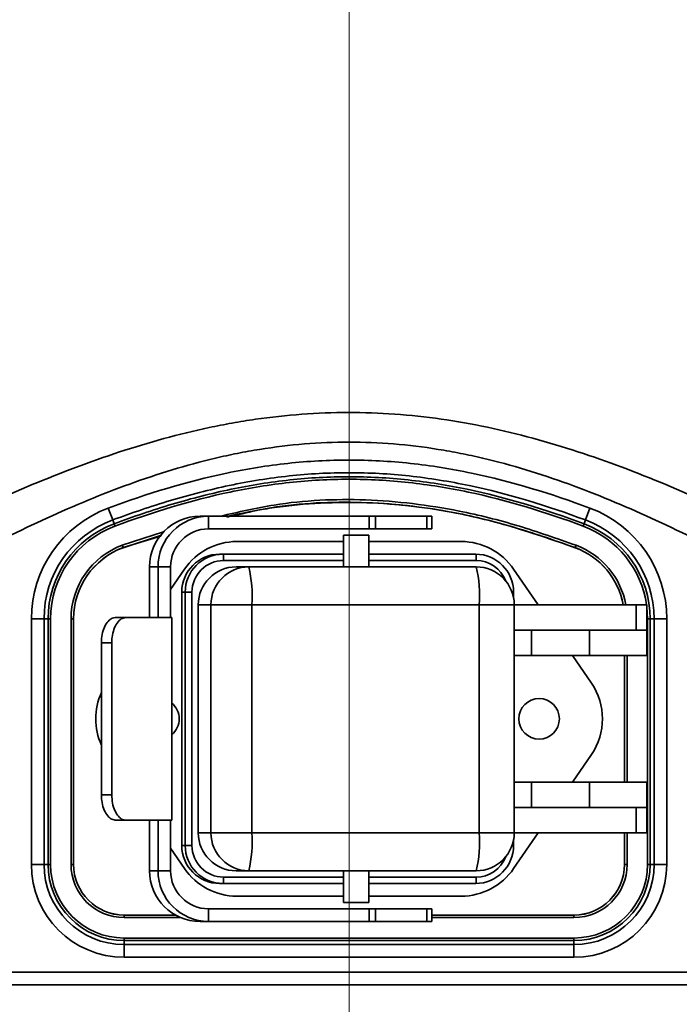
# Model space of a CAD drawing. Header units: millimetres. Extents: x 0 to 297, y 0 to 209.
# Tile 8 of 46: x 79.17 to 84.37, y 39.2 to 46.97. Entities that reach past the tile are written whole.
import ezdxf

# ---------------------------------------------------------------- set-up
doc = ezdxf.new("R2010")
doc.units = ezdxf.units.MM
doc.linetypes.add('CENTERX2', pattern=[20.32, 12.7, -2.54, 2.54, -2.54])
doc.layers.add('图层0', color=7, linetype='Continuous')
doc.styles.add('SLDTEXTSTYLE0', font='SIMSUN.TTC')
doc.styles.add('SLDTEXTSTYLE5', font='SIMSUN.TTC', dxfattribs={"bigfont": 'bigfont'})
doc.dimstyles.new('SLDDIMSTYLE0', dxfattribs={"dimtxt": 4.5, "dimasz": 3, "dimexe": 0, "dimexo": 0.0625, "dimgap": 1.125, "dimtad": 2, "dimlfac": 10, "dimrnd": 1e-09, "dimzin": 12, "dimdsep": 46, "dimtxsty": 'SLDTEXTSTYLE0', "dimsah": 1, "dimcen": 0.09, "dimadec": 0, "dimazin": 3, "dimtfac": 1, "dimtofl": 0, "dimtmove": 0, "dimatfit": 3, "dimfxl": 0, "dimfrac": 2, "dimtolj": 1, "dimtzin": 12, "dimarcsym": 0})
doc.dimstyles.new('SLDDIMSTYLE10', dxfattribs={"dimtxt": 3.5, "dimasz": 3, "dimexe": 0, "dimexo": 0.0625, "dimgap": 0.875, "dimtad": 0, "dimtih": 1, "dimtoh": 1, "dimlfac": 2, "dimrnd": 1e-09, "dimzin": 12, "dimdsep": 46, "dimtxsty": 'SLDTEXTSTYLE0', "dimblk1": 'NONE', "dimblk2": 'NONE', "dimsah": 1, "dimcen": 0, "dimadec": 0, "dimazin": 3, "dimtol": 1, "dimtp": 0.01, "dimtfac": 1, "dimtmove": 0, "dimatfit": 3, "dimldrblk": 'NONE', "dimfxl": 0, "dimfrac": 2, "dimtolj": 1, "dimarcsym": 0})
doc.dimstyles.new('SLDDIMSTYLE12', dxfattribs={"dimtxt": 3.5, "dimasz": 3, "dimexe": 0, "dimexo": 0.0625, "dimgap": 0.875, "dimtad": 0, "dimtih": 1, "dimtoh": 1, "dimdec": 6, "dimlfac": 2, "dimrnd": 1e-09, "dimzin": 12, "dimdsep": 46, "dimtxsty": 'SLDTEXTSTYLE0', "dimblk1": 'NONE', "dimblk2": 'NONE', "dimsah": 1, "dimcen": 0, "dimadec": 0, "dimazin": 3, "dimtfac": 1, "dimtmove": 0, "dimatfit": 3, "dimldrblk": 'NONE', "dimfxl": 0, "dimfrac": 2, "dimtolj": 1, "dimtzin": 12, "dimarcsym": 0})
doc.dimstyles.new('SLDDIMSTYLE7', dxfattribs={"dimtxt": 3.5, "dimasz": 3, "dimexe": 0, "dimexo": 0.0625, "dimgap": 0.875, "dimtad": 0, "dimtih": 1, "dimtoh": 1, "dimlfac": 3, "dimrnd": 1e-09, "dimzin": 12, "dimdsep": 46, "dimtxsty": 'SLDTEXTSTYLE0', "dimblk1": 'NONE', "dimblk2": 'NONE', "dimsah": 1, "dimcen": 0, "dimadec": 0, "dimazin": 3, "dimtfac": 1, "dimtmove": 0, "dimatfit": 3, "dimldrblk": 'NONE', "dimfxl": 0, "dimfrac": 2, "dimtolj": 1, "dimtzin": 12, "dimarcsym": 0})
doc.dimstyles.new('SLDDIMSTYLE8', dxfattribs={"dimtxt": 3.5, "dimasz": 3, "dimexe": 0, "dimexo": 0.0625, "dimgap": 0.875, "dimtad": 0, "dimtih": 1, "dimtoh": 1, "dimlfac": 3, "dimrnd": 1e-09, "dimzin": 12, "dimdsep": 46, "dimtxsty": 'SLDTEXTSTYLE0', "dimblk1": 'NONE', "dimblk2": 'NONE', "dimsah": 1, "dimcen": 0, "dimadec": 0, "dimazin": 3, "dimtol": 1, "dimtp": 0.03, "dimtfac": 1, "dimtmove": 0, "dimatfit": 3, "dimldrblk": 'NONE', "dimfxl": 0, "dimfrac": 2, "dimtolj": 1, "dimarcsym": 0})
doc.dimstyles.new('SLDDIMSTYLE9', dxfattribs={"dimtxt": 3.5, "dimasz": 3, "dimexe": 0, "dimexo": 0.0625, "dimgap": 0.875, "dimtad": 0, "dimtih": 1, "dimtoh": 1, "dimlfac": 2, "dimrnd": 1e-09, "dimzin": 12, "dimdsep": 46, "dimtxsty": 'SLDTEXTSTYLE0', "dimblk1": 'NONE', "dimblk2": 'NONE', "dimsah": 1, "dimcen": 0, "dimadec": 0, "dimazin": 3, "dimtfac": 1, "dimtmove": 0, "dimatfit": 3, "dimldrblk": 'NONE', "dimfxl": 0, "dimfrac": 2, "dimtolj": 1, "dimtzin": 12, "dimarcsym": 0})

# ---------------------------------------------------------------- blocks, each defined once
blk = doc.blocks.new('_D_3')
at = {"layer": '图层0'}
for p, q in [((71.7668, 38.2499), (71.7668, 28.6986)), ((91.7668, 38.2499), (91.7668, 28.6986)), ((91.7668, 29.6986), (71.7668, 29.6986))]:
    blk.add_line(p, q, dxfattribs=at)
for points in [[(71.7668, 29.6986), (74.7668, 29.2486), (74.7668, 30.1486)], [(91.7668, 29.6986), (88.7668, 30.1486), (88.7668, 29.2486)]]:
    blk.add_solid(points, dxfattribs=at)
at = {"layer": '图层0', "char_height": 4.5, "attachment_point": 1, "style": 'SLDTEXTSTYLE0'}
for s, insert in [('%%c', (75.3509, 34.935)), ('200', (80.3265, 34.935))]:
    blk.add_mtext(s, dxfattribs=dict(at, insert=insert))
blk = doc.blocks.new('_D_9')
at = {"layer": '图层0'}
for p, q in [((61.9068, 58.3249), (61.9068, 51.2499)), ((61.9068, 52.2499), (47.4385, 52.2499)), ((61.9068, 52.2499), (81.7668, 52.2499))]:
    blk.add_line(p, q, dxfattribs=at)
for points in [[(61.9068, 52.2499), (64.9068, 51.7999), (64.9068, 52.6999)], [(81.7668, 52.2499), (78.7668, 52.6999), (78.7668, 51.7999)]]:
    blk.add_solid(points, dxfattribs=at)
at = {"layer": '图层0', "insert": (47.4385, 57.4862), "char_height": 4.5, "attachment_point": 1, "style": 'SLDTEXTSTYLE0'}
blk.add_mtext('198.6', dxfattribs=at)
blk = doc.blocks.new('_D_10')
at = {"layer": '图层0'}
for p, q in [((64.9568, 107.8249), (64.9568, 102.6195)), ((64.9568, 103.6195), (48.6809, 103.6195)), ((64.9568, 103.6195), (81.7668, 103.6195))]:
    blk.add_line(p, q, dxfattribs=at)
for points in [[(64.9568, 103.6195), (67.9568, 103.1695), (67.9568, 104.0695)], [(81.7668, 103.6195), (78.7668, 104.0695), (78.7668, 103.1695)]]:
    blk.add_solid(points, dxfattribs=at)
at = {"layer": '图层0', "insert": (48.6809, 108.8558), "char_height": 4.5, "attachment_point": 1, "style": 'SLDTEXTSTYLE0'}
blk.add_mtext('168.1', dxfattribs=at)
blk = doc.blocks.new('_D_22')
at = {"layer": '图层0'}
blk.add_line((204.0742, 119.3173), (182.3224, 119.3173), dxfattribs=at)
at = {"layer": '图层0', "char_height": 3.5, "attachment_point": 1}
for s, insert, style in [(' 贯穿', (192.3027, 122.3877), 'SLDTEXTSTYLE5'), ('%%c', (186.396, 122.3877), 'SLDTEXTSTYLE0'), ('6-', (182.3224, 122.3877), 'SLDTEXTSTYLE0'), ('9', (190.2659, 122.3877), 'SLDTEXTSTYLE0'), ('圆周均布', (184.2573, 118.3141), 'SLDTEXTSTYLE5')]:
    blk.add_mtext(s, dxfattribs=dict(at, insert=insert, style=style))
blk = doc.blocks.new('_None')
blk = doc.blocks.new('SW_SYMBOL_HOLE_DEPTH')
at = {"layer": '图层0', "color": 0}
for p, q in [((0, 875), (800, 875)), ((400, 875), (400, 75)), ((100, 555), (400, 75)), ((700, 555), (400, 75))]:
    blk.add_line(p, q, dxfattribs=at)
blk = doc.blocks.new('_D_23')
at = {"layer": '图层0'}
blk.add_line((191.3616, 126.8265), (170.308, 126.8265), dxfattribs=at)
at = {"layer": '图层0', "xscale": 0.004072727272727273, "yscale": 0.004072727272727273, "zscale": 0.004072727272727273}
blk.add_blockref('SW_SYMBOL_HOLE_DEPTH', (184.071, 127.1128), dxfattribs=at)
at = {"layer": '图层0', "attachment_point": 1, "style": 'SLDTEXTSTYLE0'}
for s, insert, char_height in [('0.03', (179.4155, 131.7274), 2), ('+', (178.2516, 131.7274), 2), ('%%c', (170.308, 130.8992), 3.5), ('6', (187.7373, 130.8992), 3.5), ('4', (174.178, 130.8992), 3.5), ('0', (179.4155, 129.3996), 2)]:
    blk.add_mtext(s, dxfattribs=dict(at, insert=insert, char_height=char_height))
blk = doc.blocks.new('_D_24')
at = {"layer": '图层0'}
blk.add_line((178.7561, 90.2437), (163.1147, 90.2437), dxfattribs=at)
at = {"layer": '图层0', "char_height": 3.5, "attachment_point": 1, "style": 'SLDTEXTSTYLE0'}
for s, insert in [('%%c', (169.2251, 94.3165)), ('PCD', (163.1147, 94.3165)), ('50', (173.095, 94.3165))]:
    blk.add_mtext(s, dxfattribs=dict(at, insert=insert))
blk = doc.blocks.new('_D_25')
at = {"layer": '图层0'}
blk.add_line((203.0514, 46.8668), (224.1049, 46.8668), dxfattribs=at)
at = {"layer": '图层0', "xscale": 0.004072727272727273, "yscale": 0.004072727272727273, "zscale": 0.004072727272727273}
blk.add_blockref('SW_SYMBOL_HOLE_DEPTH', (218.4018, 47.1532), dxfattribs=at)
at = {"layer": '图层0', "attachment_point": 1, "style": 'SLDTEXTSTYLE0'}
for s, insert, char_height in [('0.01', (213.7463, 51.7677), 2), ('+', (212.5824, 51.7677), 2), ('%%c', (204.6389, 50.9395), 3.5), ('6', (208.5088, 50.9395), 3.5), ('6', (222.0681, 50.9395), 3.5), ('0', (213.7463, 49.4399), 2)]:
    blk.add_mtext(s, dxfattribs=dict(at, insert=insert, char_height=char_height))
blk = doc.blocks.new('_D_28')
at = {"layer": '图层0'}
blk.add_line((187.0753, 96.2275), (212.6972, 96.2275), dxfattribs=at)
at = {"layer": '图层0', "xscale": 0.004072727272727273, "yscale": 0.004072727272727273, "zscale": 0.004072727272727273}
blk.add_blockref('SW_SYMBOL_HOLE_DEPTH', (204.9573, 96.0851), dxfattribs=at)
at = {"layer": '图层0', "char_height": 3.5, "attachment_point": 1}
for s, insert, style in [('4 x  M6 ', (188.6628, 99.8715), 'SLDTEXTSTYLE0'), (' 7', (208.6235, 99.8715), 'SLDTEXTSTYLE0'), ('圆周均布', (192.5328, 95.7978), 'SLDTEXTSTYLE5')]:
    blk.add_mtext(s, dxfattribs=dict(at, insert=insert, style=style))

msp = doc.modelspace()

# ---------------------------------------------------------------- linework, layer by layer
at = {"color": 7, "linetype": 'Continuous', "lineweight": 35}
for p, q in [((79.86621271, 43.1137111), (79.90110634, 43.02006147)), ((83.63247252, 43.02006781), (83.66736189, 43.11371904)), ((79.90110634, 43.02006147), (79.91225263, 42.9901464)), ((80.6573804, 43.04986107), (80.59081745, 43.04986107)), ((80.6573804, 42.94986107), (80.6573804, 43.04986107)), ((81.92453238, 43.04986107), (80.6573804, 43.04986107)), ((80.82093519, 43.04543109), (80.80169418, 43.04108267)), ((81.92453238, 42.94986107), (81.92453238, 43.04986107)), ((81.92453238, 43.04986107), (81.97549269, 43.04986107)), ((81.97549269, 43.04986107), (81.97549269, 42.94986107)), ((81.97549269, 43.04986107), (82.37999006, 43.04986107)), ((82.37999006, 42.94986107), (82.37999006, 43.04986107)), ((82.37999006, 43.04986107), (82.42057872, 43.04986107)), ((82.42057872, 42.94986107), (82.42057872, 43.04986107)), ((83.63247252, 43.02006781), (83.62132759, 42.99015223)), ((79.91923135, 42.97141647), (79.91225263, 42.9901464)), ((81.92453238, 42.94986107), (80.6573804, 42.94986107)), ((81.97549269, 42.94986107), (81.92453238, 42.94986107)), ((81.97549269, 42.94986107), (82.37999006, 42.94986107)), ((82.42057872, 42.94986107), (82.37999006, 42.94986107)), ((83.61434972, 42.97142199), (83.62132759, 42.99015223)), ((80.28735404, 42.90121428), (79.98268355, 42.80111964)), ((81.72300524, 42.84986107), (80.88093842, 42.84986107)), ((81.72300524, 42.89986107), (81.72300524, 42.64986107)), ((81.72330131, 42.89986107), (81.72300524, 42.89986107)), ((81.92300524, 42.89986107), (81.72330131, 42.89986107)), ((81.92300524, 42.64986107), (81.92300524, 42.89986107)), ((82.65267598, 42.84986107), (81.92300524, 42.84986107)), ((79.98255312, 42.80146971), (79.97557439, 42.82019964)), ((79.98268355, 42.80111964), (79.98255312, 42.80146971)), ((83.55090528, 42.80112227), (83.5510357, 42.80147235)), ((83.5510357, 42.80147235), (83.55801357, 42.82020259)), ((80.74522797, 42.74986107), (80.77214062, 42.74986107)), ((80.77214062, 42.74986107), (81.72300524, 42.74986107)), ((81.92300524, 42.74986107), (82.76621928, 42.74986107)), ((80.25881135, 42.64986107), (80.19224841, 42.64986107)), ((80.19224841, 42.24986107), (80.19224841, 42.64986107)), ((80.25881135, 42.64986107), (80.25881135, 42.24986107)), ((80.35845361, 42.64986107), (80.25881135, 42.64986107)), ((80.35845361, 42.64986107), (80.35845361, 42.24986107)), ((80.46793048, 42.63168449), (80.35845361, 42.47124781)), ((80.87568921, 42.64986107), (80.97565048, 42.64986107)), ((80.97565048, 42.64986107), (82.77032127, 42.64986107)), ((83.25799121, 42.34986107), (83.06568393, 42.63168449)), ((80.44611617, 40.44986107), (80.44611617, 42.44986107)), ((80.47302882, 42.44986107), (80.44611617, 42.44986107)), ((80.47302882, 42.44986107), (80.52672545, 42.44986107)), ((80.47302882, 40.44986107), (80.47302882, 42.44986107)), ((80.52672545, 42.44986107), (80.52672545, 40.44986107)), ((83.06547911, 42.40354396), (83.06547911, 42.44986107)), ((80.67653868, 42.34986107), (80.57657742, 42.34986107)), ((80.57657742, 40.54986107), (80.57657742, 42.34986107)), ((80.67653868, 40.54986107), (80.67653868, 42.34986107)), ((80.99871847, 42.34986107), (80.67653868, 42.34986107)), ((80.99871847, 42.34986107), (80.99871847, 40.54986107)), ((82.79338926, 42.34986107), (80.99871847, 42.34986107)), ((82.79338926, 40.54986107), (82.79338926, 42.34986107)), ((83.07032127, 40.54986107), (83.07032127, 42.34986107)), ((83.07032127, 42.34986107), (84.03315926, 42.34986107)), ((84.03315926, 42.34986107), (84.03315926, 42.14986107)), ((84.03315926, 42.34986107), (84.1168072, 42.34986107)), ((84.1168072, 42.14986107), (84.1168072, 42.34986107)), ((79.25926993, 40.29986107), (79.25926993, 42.23986101)), ((79.25926993, 42.23986101), (79.35920901, 42.23986101)), ((79.35920901, 42.23986101), (79.35920901, 40.29986107)), ((79.35920901, 42.23986101), (79.39113316, 42.23986101)), ((79.39113316, 40.29986107), (79.39113316, 42.23986101)), ((79.41112098, 42.23986101), (79.39113316, 42.23986101)), ((79.41112098, 42.23986101), (79.41112098, 40.29986107)), ((79.57249343, 40.29986107), (79.57249343, 42.23986101)), ((79.59248124, 42.23986101), (79.57249343, 42.23986101)), ((79.59248124, 42.23986101), (79.59248124, 40.29986107)), ((79.59285482, 42.23986101), (79.59248124, 42.23986101)), ((79.59285482, 42.23986101), (79.59285482, 40.29986107)), ((79.92041861, 42.24986107), (80.00243397, 42.24986107)), ((80.36775483, 42.24986107), (80.00243397, 42.24986107)), ((80.36775483, 40.64986107), (80.36775483, 42.24986107)), ((84.12249343, 42.23985411), (84.14248124, 42.23985411)), ((84.12249343, 40.29986107), (84.12249343, 42.23985411)), ((84.17440539, 42.23985411), (84.14248124, 42.23985411)), ((84.14248124, 42.23985411), (84.14248124, 40.29986107)), ((84.17440539, 42.23985411), (84.27434447, 42.23985411)), ((84.17440539, 40.29986107), (84.17440539, 42.23985411)), ((84.27434447, 42.23985411), (84.27434447, 40.29986107)), ((83.07032127, 42.14986107), (84.03315926, 42.14986107)), ((83.20670702, 42.14986107), (83.20670702, 41.94986107)), ((83.66520365, 42.14986107), (83.66520365, 41.94986107)), ((84.03315926, 42.14986107), (84.1168072, 42.14986107)), ((84.1168072, 41.94986107), (84.1168072, 42.14986107)), ((79.89358284, 42.04986107), (79.81182022, 42.04986107)), ((79.81182022, 42.04986107), (79.81182022, 40.84986107)), ((79.89358284, 42.04986107), (79.89358284, 40.84986107)), ((83.20670702, 41.94986107), (83.06547911, 41.94986107)), ((83.20670702, 41.94986107), (83.66520365, 41.94986107)), ((83.67981515, 41.73168449), (83.53093842, 41.94986107)), ((83.66520365, 41.94986107), (84.1168072, 41.94986107)), ((83.94075958, 40.94986107), (83.94075958, 41.94986107)), ((83.53093842, 40.94986107), (83.67981515, 41.16803766)), ((83.06547911, 40.94986107), (83.20670702, 40.94986107)), ((83.20670702, 40.94986107), (83.20670702, 40.74986107)), ((83.20670702, 40.94986107), (83.66520365, 40.94986107)), ((83.66520365, 40.74986107), (83.66520365, 40.94986107)), ((83.66520365, 40.94986107), (84.1168072, 40.94986107)), ((84.1168072, 40.74986107), (84.1168072, 40.94986107)), ((79.81182022, 40.84986107), (79.89358284, 40.84986107)), ((83.07032127, 40.74986107), (84.03315926, 40.74986107)), ((84.03315926, 40.54986107), (84.03315926, 40.74986107)), ((84.03315926, 40.74986107), (84.1168072, 40.74986107)), ((84.1168072, 40.54986107), (84.1168072, 40.74986107)), ((80.00243397, 40.64986107), (79.92041861, 40.64986107)), ((80.00243397, 40.64986107), (80.36775483, 40.64986107)), ((80.19224841, 40.24986107), (80.19224841, 40.64986107)), ((80.25881135, 40.64986107), (80.25881135, 40.24986107)), ((80.35845361, 40.24986107), (80.35845361, 40.64986107)), ((80.57657742, 40.54986107), (80.67653868, 40.54986107)), ((80.99871847, 40.54986107), (80.67653868, 40.54986107)), ((80.99871847, 40.54986107), (82.79338926, 40.54986107)), ((83.06568393, 40.26803766), (83.25799121, 40.54986107)), ((83.07032127, 40.54986107), (84.03315926, 40.54986107)), ((83.94075958, 40.29986107), (83.94075958, 40.54986107)), ((84.03315926, 40.54986107), (84.1168072, 40.54986107)), ((80.35845361, 40.42847434), (80.46793048, 40.26803766)), ((80.44611617, 40.44986107), (80.47302882, 40.44986107)), ((80.47302882, 40.44986107), (80.52672545, 40.44986107)), ((83.06547911, 40.44986107), (83.06547911, 40.49617819)), ((79.25926993, 40.29986107), (79.35920901, 40.29986107)), ((79.35920901, 40.29986107), (79.39113316, 40.29986107)), ((79.39113316, 40.29986107), (79.41112098, 40.29986107)), ((79.57249343, 40.29986107), (79.59248124, 40.29986107)), ((79.59285482, 40.29986107), (79.59248124, 40.29986107)), ((83.94075958, 40.29986107), (83.94113316, 40.29986107)), ((83.96112098, 40.29986107), (83.94113316, 40.29986107)), ((84.14248124, 40.29986107), (84.12249343, 40.29986107)), ((84.17440539, 40.29986107), (84.14248124, 40.29986107)), ((84.17440539, 40.29986107), (84.27434447, 40.29986107)), ((80.19224841, 40.24986107), (80.25881135, 40.24986107)), ((80.35845361, 40.24986107), (80.25881135, 40.24986107)), ((80.97565048, 40.24986107), (80.87568921, 40.24986107)), ((82.77032127, 40.24986107), (80.97565048, 40.24986107)), ((81.72300524, 40.24986107), (81.72300524, 39.99986107)), ((81.92300524, 39.99986107), (81.92300524, 40.24986107)), ((80.77214062, 40.14986107), (80.74522797, 40.14986107)), ((81.72300524, 40.14986107), (80.77214062, 40.14986107)), ((82.76621928, 40.14986107), (81.92300524, 40.14986107)), ((80.88093842, 40.04986107), (81.72300524, 40.04986107)), ((81.92300524, 40.04986107), (82.65267598, 40.04986107)), ((81.72330131, 39.99986107), (81.72300524, 39.99986107)), ((81.92300524, 39.99986107), (81.72330131, 39.99986107)), ((79.9918072, 39.9009087), (80.39598629, 39.9009087)), ((79.9918072, 39.9009087), (79.9918072, 39.90053512)), ((79.9918072, 39.8805473), (79.9918072, 39.90053512)), ((80.6573804, 39.94986107), (80.6573804, 39.84986107)), ((80.6573804, 39.94986107), (81.92453238, 39.94986107)), ((81.92453238, 39.84986107), (81.92453238, 39.94986107)), ((81.92453238, 39.94986107), (81.97549269, 39.94986107)), ((81.97549269, 39.94986107), (81.97549269, 39.84986107)), ((81.97549269, 39.94986107), (82.37999006, 39.94986107)), ((82.37999006, 39.84986107), (82.37999006, 39.94986107)), ((82.37999006, 39.94986107), (82.42057872, 39.94986107)), ((82.42057872, 39.84986107), (82.42057872, 39.94986107)), ((82.42057872, 39.9009087), (83.5418072, 39.9009087)), ((83.5418072, 39.9009087), (83.5418072, 39.90053512)), ((83.5418072, 39.8805473), (83.5418072, 39.90053512)), ((80.6573804, 39.84986107), (80.59081745, 39.84986107)), ((80.6573804, 39.84986107), (81.92453238, 39.84986107)), ((81.97549269, 39.84986107), (81.92453238, 39.84986107)), ((81.97549269, 39.84986107), (82.37999006, 39.84986107)), ((82.42057872, 39.84986107), (82.37999006, 39.84986107)), ((79.9918072, 39.69918703), (79.9918072, 39.71917485)), ((79.9918072, 39.71917485), (83.5418072, 39.71917485)), ((79.9918072, 39.66726289), (79.9918072, 39.69918703)), ((83.5418072, 39.69918703), (79.9918072, 39.69918703)), ((79.9918072, 39.66726289), (83.5418072, 39.66726289)), ((79.9918072, 39.5673238), (79.9918072, 39.66726289)), ((83.5418072, 39.69918703), (83.5418072, 39.71917485)), ((83.5418072, 39.66726289), (83.5418072, 39.69918703)), ((83.5418072, 39.66726289), (83.5418072, 39.5673238)), ((83.5418072, 39.5673238), (79.9918072, 39.5673238)), ((78.45471367, 39.44986107), (85.07890073, 39.44986107)), ((84.88481692, 39.34986107), (78.64879748, 39.34986107))]:
    msp.add_line(p, q, dxfattribs=at)
at = {"color": 8, "linetype": 'Continuous', "lineweight": 35}
for p, q in [((79.97557439, 42.82019964), (80.30339691, 42.92638185)), ((80.28220004, 42.89312885), (79.98255312, 42.80146971)), ((81.72300524, 42.69986107), (80.77598528, 42.69986107)), ((82.77006394, 42.69986107), (81.92300524, 42.69986107)), ((83.05316399, 42.44986107), (83.06547911, 42.44986107)), ((83.07032127, 42.34986107), (82.79338926, 42.34986107)), ((84.12249343, 42.23985411), (84.1168072, 42.33390719)), ((83.94113316, 40.94986107), (83.94113316, 41.94986107)), ((83.96112098, 41.94986107), (83.96112098, 40.94986107)), ((83.07032127, 40.54986107), (82.79338926, 40.54986107)), ((83.94113316, 40.29986107), (83.94113316, 40.54986107)), ((83.96112098, 40.54986107), (83.96112098, 40.29986107)), ((83.05316399, 40.44986107), (83.06547911, 40.44986107)), ((80.77598528, 40.19986107), (81.72300524, 40.19986107)), ((81.92300524, 40.19986107), (82.77006394, 40.19986107)), ((79.9918072, 39.90053512), (80.3966521, 39.90053512)), ((82.42057872, 39.90053512), (83.5418072, 39.90053512)), ((80.43772032, 39.8805473), (79.9918072, 39.8805473)), ((83.5418072, 39.8805473), (82.42057872, 39.8805473))]:
    msp.add_line(p, q, dxfattribs=at)
at = {"color": 7, "linetype": 'Continuous', "lineweight": 35}
msp.add_circle((83.2668072, 41.44986107), 0.16, dxfattribs=at)
for centre, radius, start, end in [((80.1918072, 42.23986101), 0.93253727, 110.435275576, 180), ((83.3418072, 42.23985411), 0.93253727, 360, 69.567334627), ((80.1918072, 42.23986101), 0.83259819, 110.435275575, 180), ((80.59153422, 42.65057527), 0.39928644, 90.102852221, 180.102484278), ((80.65809716, 42.65057527), 0.39928644, 90.102852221, 180.102484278), ((83.3418072, 42.23985411), 0.83259819, 359.999999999, 69.567334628), ((80.1918072, 42.23986101), 0.80067404, 110.435275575, 180), ((80.1918072, 42.23986101), 0.78068622, 110.435275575, 180), ((80.65791797, 42.65039672), 0.29946483, 90.102852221, 180.102484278), ((83.3418072, 42.23985411), 0.80067404, 359.999999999, 69.567334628), ((80.88093842, 42.34986107), 0.5, 90, 145.691622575), ((82.65267598, 42.34986107), 0.5, 34.308377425, 90), ((80.1918072, 42.23986101), 0.61931378, 110.435275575, 180), ((80.1918072, 42.23986101), 0.59932596, 110.435275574, 180), ((80.1918072, 42.23986101), 0.59895238, 110.435275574, 180), ((83.3418072, 42.23985411), 0.59895238, 10.583345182, 69.567334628), ((83.3418072, 42.23985411), 0.59932596, 10.576672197, 69.567334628), ((80.74567273, 42.45030452), 0.29955689, 90.085068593, 180.084816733), ((80.77258538, 42.45030452), 0.29955689, 90.085068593, 180.084816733), ((80.77635592, 42.45023061), 0.24963074, 90.085068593, 180.084816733), ((80.61053882, 42.71228717), 0.16591245, 355.704783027, 13.089233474), ((82.60461747, 42.71228717), 0.16591245, 355.704783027, 13.089233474), ((82.76577452, 42.45030452), 0.29955689, 359.915183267, 89.914931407), ((80.87613397, 42.35030452), 0.29955689, 90.085068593, 180.084816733), ((80.97609524, 42.35030452), 0.29955689, 90.085068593, 180.084816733), ((80.00603968, 42.42441763), 0.99547469, 355.704783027, 13.089233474), ((82.77032127, 42.34986107), 0.3, 0, 90), ((81.80071047, 42.42441763), 0.99547469, 355.704783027, 13.089233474), ((83.2668072, 41.44986107), 0.5, 325.691622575, 34.308377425), ((80.2668072, 41.44986107), 0.5, 155.501753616, 204.498246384), ((80.2668072, 41.44986107), 0.16, 0, 50.881769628), ((80.2668072, 41.44986107), 0.16, 309.118230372, 0), ((80.87613397, 40.54941763), 0.29955689, 179.915183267, 269.914931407), ((80.97609524, 40.54941763), 0.29955689, 179.915183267, 269.914931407), ((80.00603968, 40.47530452), 0.99547469, 346.910766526, 4.295216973), ((82.77032127, 40.54986107), 0.3, 270, 0), ((81.80071047, 40.47530452), 0.99547469, 346.910766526, 4.295216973), ((80.74567273, 40.44941763), 0.29955689, 179.915183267, 269.914931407), ((80.77258538, 40.44941763), 0.29955689, 179.915183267, 269.914931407), ((80.77635592, 40.44949154), 0.24963074, 179.915183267, 269.914931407), ((82.76577452, 40.44941763), 0.29955689, 270.085068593, 0.084816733), ((79.9918072, 40.29986107), 0.73253727, 180, 270), ((79.9918072, 40.29986107), 0.63259819, 180, 270), ((79.9918072, 40.29986107), 0.60067404, 180, 270), ((79.9918072, 40.29986107), 0.58068622, 180, 270), ((79.9918072, 40.29986107), 0.41931378, 180, 270), ((79.9918072, 40.29986107), 0.39932596, 180, 270), ((79.9918072, 40.29986107), 0.39895238, 180, 270), ((83.5418072, 40.29986107), 0.73253727, 270, 0), ((83.5418072, 40.29986107), 0.63259819, 270, 0), ((83.5418072, 40.29986107), 0.60067404, 270, 0), ((83.5418072, 40.29986107), 0.39895238, 270, 0), ((83.5418072, 40.29986107), 0.39932596, 270, 0), ((83.5418072, 40.29986107), 0.41931378, 270, 0), ((83.5418072, 40.29986107), 0.58068622, 270, 0), ((80.59153422, 40.24914688), 0.39928644, 179.897515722, 269.897147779), ((80.65809716, 40.24914688), 0.39928644, 179.897515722, 269.897147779), ((80.65791797, 40.24932543), 0.29946483, 179.897515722, 269.897147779), ((80.88093842, 40.54986107), 0.5, 214.308377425, 270), ((80.61053882, 40.18743498), 0.16591245, 346.910766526, 4.295216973), ((82.65267598, 40.54986107), 0.5, 270, 325.691622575), ((82.60461747, 40.18743498), 0.16591245, 346.910766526, 4.295216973)]:
    msp.add_arc(centre, radius, start, end, dxfattribs=at)
at = {"color": 8, "linetype": 'Continuous', "lineweight": 35}
for centre, radius, start, end in [((83.3418072, 42.23985411), 0.78068622, 8.100541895, 69.567334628), ((83.3418072, 42.23985411), 0.61931378, 10.231580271, 69.567334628), ((82.76986571, 42.45057763), 0.24928352, 20.915424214, 89.954439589), ((82.76979069, 40.44925341), 0.24939249, 270.062776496, 339.067359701)]:
    msp.add_arc(centre, radius, start, end, dxfattribs=at)
at = {"color": 7, "linetype": 'Continuous', "lineweight": 35}
for points, knots in [([(78.92832724, 43.15171695), (79.15258241, 43.25323429), (79.37884003, 43.34852618), (79.83719808, 43.52093504), (80.06930015, 43.59804684), (80.4234985, 43.69490256), (80.54257505, 43.72404344), (80.72293218, 43.76233221), (80.7833417, 43.77419108), (80.90478005, 43.79598124), (80.96591762, 43.80592732), (81.27176093, 43.85033446), (81.51632549, 43.86867253), (82.00522346, 43.86926142), (82.24955689, 43.85151353), (82.61589252, 43.79920955), (82.73800448, 43.77748846), (82.97946374, 43.72674773), (83.09917665, 43.69768709), (83.45564284, 43.60080618), (83.6898527, 43.52327046), (84.15255571, 43.34949166), (84.38017593, 43.25362181), (84.60528716, 43.15171695)], [0, 0, 0, 0, 0.125, 0.125, 0.25, 0.25, 0.3125, 0.3125, 0.34375, 0.34375, 0.375, 0.375, 0.5, 0.5, 0.625, 0.625, 0.6875, 0.6875, 0.75, 0.75, 0.875, 0.875, 1, 1, 1, 1]), ([(84.47194887, 42.88187123), (84.25941463, 42.98689032), (84.04477067, 43.08601339), (83.60907439, 43.26635009), (83.38802292, 43.34756613), (83.04955316, 43.45012758), (82.93557627, 43.48109068), (82.76258131, 43.52186313), (82.70457782, 43.53450793), (82.58784173, 43.55775991), (82.52907518, 43.56836688), (82.23579115, 43.61559088), (82.0010343, 43.63502407), (81.53124545, 43.63495098), (81.29621343, 43.61544233), (81.00226029, 43.56797163), (80.9435303, 43.5573392), (80.82703094, 43.53408153), (80.76913873, 43.52143751), (80.5964585, 43.48067569), (80.48266602, 43.44973065), (80.14468834, 43.34724035), (79.92388417, 43.26609316), (79.48858174, 43.0858904), (79.27408406, 42.98683315), (79.06166553, 42.88187123)], [0, 0, 0, 0, 0.125, 0.125, 0.25, 0.25, 0.3125, 0.3125, 0.34375, 0.34375, 0.375, 0.375, 0.5, 0.5, 0.625, 0.625, 0.65625, 0.65625, 0.6875, 0.6875, 0.75, 0.75, 0.875, 0.875, 1, 1, 1, 1]), ([(79.86621271, 43.1137111), (80.17200769, 43.2276496), (80.48309889, 43.32337144), (80.88242362, 43.4070433), (80.96268245, 43.42193004), (81.12304592, 43.44758841), (81.2032874, 43.45838915), (81.44419935, 43.48442533), (81.60505646, 43.49332461), (81.9272936, 43.49336995), (82.08867294, 43.48453936), (82.33112443, 43.45830836), (82.41220179, 43.44737064), (82.57330401, 43.42152059), (82.65333172, 43.40662292), (83.05108087, 43.32312932), (83.36165806, 43.22760771), (83.66736189, 43.11371904)], [0, 0, 0, 0, 0.25, 0.25, 0.3125, 0.3125, 0.375, 0.375, 0.5, 0.5, 0.625, 0.625, 0.6875, 0.6875, 0.75, 0.75, 1, 1, 1, 1]), ([(83.63247252, 43.02006781), (83.33251276, 43.13181655), (83.02780633, 43.22568759), (82.63758686, 43.30786195), (82.5590744, 43.32253204), (82.40102123, 43.34799943), (82.32146284, 43.35878433), (82.08355485, 43.3846626), (81.92520086, 43.39339691), (81.60900764, 43.39341955), (81.45116911, 43.38468418), (81.21477969, 43.35909673), (81.13604483, 43.34847962), (80.97869271, 43.32325949), (80.89996961, 43.30863414), (80.66475614, 43.25927711), (80.5094667, 43.21912983), (80.20277116, 43.12749595), (80.05123216, 43.07599799), (79.90110634, 43.02006147)], [0, 0, 0, 0, 0.25, 0.25, 0.3125, 0.3125, 0.375, 0.375, 0.5, 0.5, 0.625, 0.625, 0.6875, 0.6875, 0.75, 0.75, 0.875, 0.875, 1, 1, 1, 1]), ([(79.91225263, 42.9901464), (80.06426748, 43.04678677), (80.21709003, 43.09861093), (80.44803103, 43.16737342), (80.52545802, 43.18883331), (80.68066459, 43.22836916), (80.75826274, 43.24639506), (80.99067255, 43.29479773), (81.14511127, 43.31953952), (81.45436014, 43.35282276), (81.60917231, 43.36140296), (81.8422801, 43.3615238), (81.92022047, 43.35944756), (82.07657172, 43.35103361), (82.15514426, 43.34466829), (82.39028832, 43.31936589), (82.5454836, 43.2943388), (83.00918243, 43.19754898), (83.31541082, 43.10412024), (83.62132759, 42.99015223)], [0, 0, 0, 0, 0.125, 0.125, 0.1875, 0.1875, 0.25, 0.25, 0.375, 0.375, 0.5, 0.5, 0.5625, 0.5625, 0.625, 0.625, 0.75, 0.75, 1, 1, 1, 1]), ([(83.61434972, 42.97142199), (83.31715738, 43.08213974), (83.01527164, 43.17521018), (82.62864906, 43.25671008), (82.55085941, 43.27126113), (82.39425819, 43.29652081), (82.31544332, 43.30721499), (82.07975269, 43.33286985), (81.92286643, 43.34151716), (81.60958765, 43.34147533), (81.45319578, 43.3327632), (81.2189611, 43.30729595), (81.14094192, 43.29673371), (80.98501621, 43.27165371), (80.90696418, 43.25710479), (80.51887551, 43.17543686), (80.21651124, 43.08218226), (79.91923135, 42.97141647)], [0, 0, 0, 0, 0.25, 0.25, 0.3125, 0.3125, 0.375, 0.375, 0.5, 0.5, 0.625, 0.625, 0.6875, 0.6875, 0.75, 0.75, 1, 1, 1, 1]), ([(83.55090528, 42.80112227), (83.37517744, 42.86256925), (83.02226623, 42.98597217), (82.42958646, 43.12146036), (81.77091636, 43.17778363), (81.22026556, 43.14112914), (80.91408166, 43.06753757), (80.84053711, 43.04986107)], [0, 0, 0, 0, 0.2020469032, 0.4057673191, 0.658214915, 0.9179041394, 1, 1, 1, 1]), ([(79.81182022, 42.04986107), (79.81309684, 42.07234455), (79.81565009, 42.11731167), (79.83531676, 42.17723866), (79.86347207, 42.22244087), (79.89369244, 42.24643307), (79.91279749, 42.24888356), (79.92041861, 42.24986107)], [0, 0, 0, 0, 0.21454437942, 0.42909026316, 0.64357460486, 0.85781986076, 1, 1, 1, 1]), ([(80.00243397, 42.24986107), (79.99079329, 42.24766403), (79.96751093, 42.24326975), (79.93479881, 42.2088978), (79.90940345, 42.15826043), (79.89557546, 42.10200486), (79.8941513, 42.06473686), (79.89358284, 42.04986107)], [0, 0, 0, 0, 0.2145152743, 0.4290488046, 0.643251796, 0.8576014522, 1, 1, 1, 1]), ([(79.92041861, 40.64986107), (79.90883153, 40.65205699), (79.88565631, 40.65644902), (79.85301697, 40.69081199), (79.82764729, 40.74144021), (79.81381501, 40.79769749), (79.8123895, 40.8349745), (79.81182022, 40.84986107)], [0, 0, 0, 0, 0.2145006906, 0.4290211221, 0.6431841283, 0.8575056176, 1, 1, 1, 1]), ([(79.89358284, 40.84986107), (79.89485932, 40.8273775), (79.89741229, 40.78241019), (79.91708626, 40.72248261), (79.9452833, 40.67727825), (79.97558655, 40.65328804), (79.99478047, 40.65083801), (80.00243397, 40.64986107)], [0, 0, 0, 0, 0.2145556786, 0.4291127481, 0.6436129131, 0.8578919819, 1, 1, 1, 1])]:
    msp.add_open_spline(points, degree=3, knots=knots, dxfattribs=at)
at = {"color": 8, "linetype": 'Continuous', "lineweight": 35}
for points, knots in [([(80.75179275, 43.04986107), (80.892688, 43.08256882), (81.26822073, 43.16974586), (81.90567905, 43.1980099), (82.55162449, 43.11943576), (83.10392854, 42.98041648), (83.40631835, 42.87372491), (83.55801357, 42.82020259)], [0, 0, 0, 0, 0.1515142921, 0.4038360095, 0.66389121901, 0.83138949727, 1, 1, 1, 1]), ([(83.5510357, 42.80147235), (83.4002903, 42.85465196), (83.09887439, 42.96098477), (82.55240797, 43.09887034), (81.90827742, 43.17690007), (81.39159115, 43.15035687), (81.02779459, 43.09606186), (80.90576742, 43.07002886), (80.81123285, 43.04986107)], [0, 0, 0, 0, 0.1717249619, 0.343364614, 0.6047291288, 0.8659692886, 0.8961662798, 1, 1, 1, 1])]:
    msp.add_open_spline(points, degree=3, knots=knots, dxfattribs=at)
at = {"layer": '图层0', "linetype": 'CENTERX2', "lineweight": 18, "ltscale": 2}
msp.add_line((81.7668072, 36.70449218), (81.7668072, 185.5479609), dxfattribs=at)

# ---------------------------------------------------------------- dimensions: what is measured, and where the dimension line sits
at = {"layer": '图层0'}
for p1, text, dimstyle, picture, middle in [((0.77543146, 0.54911539), '<>{\\fGDT;x}6', 'SLDDIMSTYLE8', '_D_23', (180.0410525, 129.36328108)), ((1.83022353, 1.13061161), '6-<> 贯穿\\P圆周均布', 'SLDDIMSTYLE7', '_D_22', (192.40455492, 118.81497384)), ((11.59766357, 4.21162889), 'PCD<>', 'SLDDIMSTYLE9', '_D_24', (170.14165116, 92.78053674)), ((1.42520157, 0.42017707), '<>{\\fGDT;x}6', 'SLDDIMSTYLE10', '_D_25', (214.37188319, 49.40361891))]:
    dim = msp.add_diameter_dim_2p(p1=p1, p2=(0, 0), text=text, dimstyle=dimstyle, dxfattribs=at)
    dim.commit()
    dim.dimension.update_dxf_attribs({"geometry": picture, "text_midpoint": middle, "dimtype": 163})
for base, p1, picture, middle in [((81.7668072, 103.61947085), (64.9568072, 108.82486107), '_D_10', (55.22779329, 103.61947085)), ((81.7668072, 52.24986107), (61.9068072, 59.32487801), '_D_9', (53.98540918, 52.24986107))]:
    dim = msp.add_linear_dim(base=base, p1=p1, p2=(81.7668072, 36.70449218), dimstyle='SLDDIMSTYLE0', dxfattribs=at)
    dim.commit()
    dim.dimension.update_dxf_attribs({"geometry": picture, "text_midpoint": middle, "dimtype": 160})
dim = msp.add_diameter_dim_2p(p1=(1.17654838, 0.48662337), p2=(0, 0), text='4 x  M6 {\\fGDT;x} 7\\P圆周均布', dimstyle='SLDDIMSTYLE12', override={"dimpost": '<>'}, dxfattribs=at)
dim.commit()
dim.dimension.update_dxf_attribs({"geometry": '_D_28', "text_midpoint": (200.68000229, 96.01192323), "dimtype": 163})
dim = msp.add_linear_dim(base=(71.7668072, 29.69862101), p1=(91.7668072, 39.24986107), p2=(71.7668072, 39.24986107), text='%%c<>', dimstyle='SLDDIMSTYLE0', dxfattribs=at)
dim.commit()
dim.dimension.update_dxf_attribs({"geometry": '_D_3', "text_midpoint": (81.7668072, 29.69862101), "dimtype": 160})

doc.saveas('drawing.dxf')
